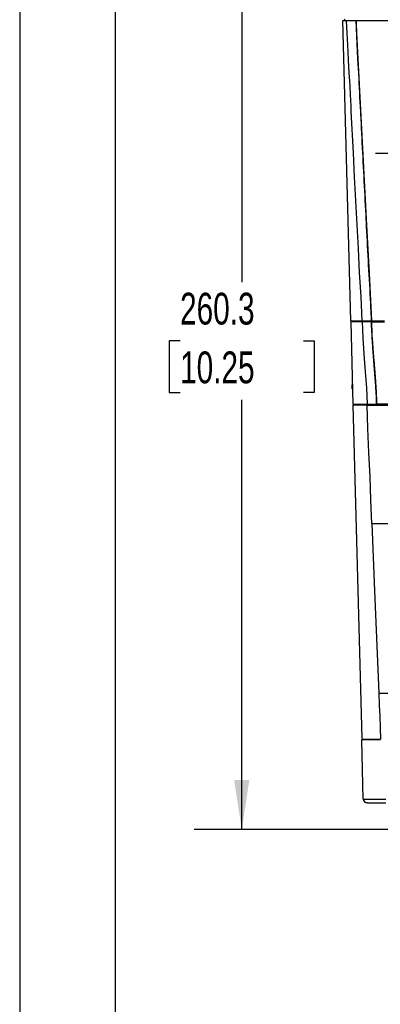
# Model space of a CAD drawing. Header units: millimetres. Extents: x 0 to 1118, y 0 to 864.
# Tile 12 of 42: x 0 to 96, y 432 to 694. Entities that reach past the tile are written whole.
import ezdxf

# ---------------------------------------------------------------- set-up
doc = ezdxf.new("R2010")
doc.units = ezdxf.units.MM
doc.header["$LTSCALE"] = 4
doc.linetypes.add('CENTERX2', pattern=[20.32, 12.7, -2.54, 2.54, -2.54])
doc.layers.add('CENTER', color=40, linetype='CENTERX2')
doc.layers.add('DIMENSIONS', color=140, linetype='Continuous', lineweight=25)
doc.layers.add('TEXT', color=140, linetype='Continuous', lineweight=25)
doc.styles.add('SLDTEXTSTYLE0', font='TXT', dxfattribs={"width": 0.7})
doc.dimstyles.new('SLDDIMSTYLE1', dxfattribs={"dimtxt": 8.632031, "dimasz": 13.208, "dimexe": 0, "dimexo": 0.0625, "dimgap": 2.158008, "dimtad": 0, "dimtih": 1, "dimtoh": 1, "dimlfac": 1, "dimrnd": 1e-09, "dimzin": 12, "dimdsep": 46, "dimtxsty": 'SLDTEXTSTYLE0', "dimsah": 1, "dimcen": 0.09, "dimadec": 0, "dimazin": 3, "dimtfac": 1, "dimtofl": 0, "dimtmove": 0, "dimatfit": 3, "dimfxl": 0, "dimfrac": 2, "dimtolj": 1, "dimtzin": 12, "dimarcsym": 0})

# ---------------------------------------------------------------- blocks, each defined once
blk = doc.blocks.new('_D_10')
at = {"layer": 'DIMENSIONS'}
for p, q in [((73.15, 738.63), (46.42, 738.63)), ((59.12, 738.63), (59.12, 624.15)), ((42.7, 608.5), (39.8, 608.5)), ((39.8, 608.5), (39.8, 594.78)), ((75.53, 608.5), (78.43, 608.5)), ((78.43, 608.5), (78.43, 594.78)), ((39.8, 594.78), (42.7, 594.78)), ((59.12, 478.37), (59.12, 592.85)), ((78.43, 594.78), (75.53, 594.78)), ((164.37, 478.37), (46.42, 478.37))]:
    blk.add_line(p, q, dxfattribs=at)
for points in [[(59.12, 738.63), (57.09, 725.43), (61.15, 725.43)], [(59.12, 478.37), (61.15, 491.58), (57.09, 491.58)]]:
    blk.add_solid(points, dxfattribs=at)
at = {"layer": 'DIMENSIONS', "char_height": 8.467, "attachment_point": 1, "style": 'SLDTEXTSTYLE0'}
for s, insert in [('260.3', (42.7, 621.35)), ('10.25', (42.7, 605.7))]:
    blk.add_mtext(s, dxfattribs=dict(at, insert=insert))

msp = doc.modelspace()

# ---------------------------------------------------------------- linework, layer by layer
at = {"color": 7, "linetype": 'Continuous'}
msp.add_line((0.01, 863.611), (0.01, 0.011), dxfattribs=at)
for p, q in [((88.144, 613.834), (86.049, 693.834)), ((86.049, 693.834), (87.049, 693.834)), ((87.049, 693.834), (89.549, 693.834)), ((89.549, 693.834), (89.549, 693.834)), ((89.551, 693.834), (210.347, 693.834)), ((88.144, 613.834), (91.143, 613.834)), ((88.266, 613.634), (88.261, 613.834)), ((91.143, 613.834), (93.644, 613.834)), ((93.644, 613.834), (93.644, 613.836)), ((93.644, 613.836), (97.116, 613.836)), ((93.644, 613.834), (93.649, 613.634)), ((93.644, 613.834), (97.116, 613.834)), ((88.139, 613.634), (88.715, 591.634)), ((91.138, 613.634), (88.139, 613.634)), ((93.639, 613.634), (91.138, 613.634)), ((93.639, 613.634), (97.117, 613.634)), ((93.639, 613.634), (93.639, 613.634)), ((88.572, 597.074), (88.45, 596.764)), ((88.45, 596.764), (88.45, 595.803)), ((88.606, 595.798), (88.45, 595.803)), ((88.715, 591.634), (92.514, 591.634)), ((88.72, 591.434), (91.045, 502.643)), ((92.519, 591.434), (88.72, 591.434)), ((89.923, 591.634), (89.919, 591.434)), ((91.12, 591.434), (91.113, 591.634)), ((92.514, 591.634), (95.014, 591.634)), ((92.519, 591.434), (129.783, 591.434)), ((204.873, 591.634), (95.014, 591.634)), ((95.014, 591.634), (95.014, 591.634)), ((95.014, 591.634), (204.873, 591.634)), ((95.014, 591.634), (95.019, 591.434)), ((93.77, 559.928), (130.054, 559.928)), ((95.598, 514.693), (131.067, 514.693)), ((91.05, 502.434), (96.048, 502.434)), ((91.474, 486.457), (91.061, 502.234)), ((96.06, 502.234), (91.061, 502.234)), ((91.182, 502.234), (91.177, 502.434)), ((92.288, 502.434), (92.282, 502.234)), ((91.474, 486.457), (91.699, 486.447)), ((92.474, 485.484), (97.454, 485.484))]:
    msp.add_line(p, q)
at = {"flags": 128}
for points in [[(91.143, 613.834), (90.875, 620.235), (90.497, 626.74), (90.162, 633.034), (89.834, 639.434), (89.506, 645.834), (89.179, 652.234), (88.851, 658.634), (88.286, 669.672), (88.212, 671.118), (88.138, 672.563), (88.057, 674.145), (87.945, 676.332), (87.867, 677.85), (87.823, 678.698), (87.751, 679.997), (87.662, 681.552), (87.553, 683.379), (87.425, 685.557), (87.326, 687.325), (87.166, 690.536), (87.049, 693.834)], [(89.549, 693.834), (89.554, 693.674), (89.573, 693.034), (89.671, 690.477), (90.241, 680.256), (91.294, 659.81), (92.341, 639.364), (93.073, 626.603), (93.644, 613.836)], [(93.644, 613.834), (93.639, 613.993), (93.621, 614.633), (93.578, 615.912), (93.554, 616.551), (93.527, 617.19), (93.499, 617.83), (93.469, 618.469), (93.404, 619.747), (93.335, 621.024), (93.263, 622.302), (93.188, 623.579), (93.112, 624.856), (93.036, 626.134), (92.962, 627.411), (92.89, 628.689), (92.822, 629.966), (92.757, 631.244), (92.691, 632.522), (92.626, 633.8), (92.56, 635.078), (92.495, 636.356), (92.43, 637.634), (92.364, 638.912), (92.299, 640.19), (92.266, 640.829), (92.201, 642.106), (92.135, 643.384), (92.07, 644.662), (92.004, 645.94), (91.939, 647.218), (91.873, 648.496), (91.808, 649.774), (91.743, 651.052), (91.677, 652.33), (91.612, 653.607), (91.546, 654.885), (91.481, 656.163), (91.415, 657.441), (91.35, 658.719), (91.285, 659.997), (91.219, 661.275), (91.154, 662.553), (91.088, 663.831), (91.023, 665.108), (90.958, 666.386), (90.892, 667.664), (90.827, 668.942), (90.794, 669.581), (90.729, 670.859), (90.663, 672.137), (90.598, 673.415), (90.532, 674.693), (90.467, 675.97), (90.401, 677.248), (90.336, 678.526), (90.266, 679.804), (90.193, 681.081), (90.042, 683.636), (89.549, 693.834)], [(91.138, 613.634), (91.333, 609.331), (91.642, 604.99), (92.017, 600.297), (92.321, 595.993), (92.514, 591.634)], [(93.639, 613.634), (93.639, 613.632), (93.639, 613.624), (93.64, 613.592), (93.644, 613.464), (93.66, 612.952), (93.748, 610.907), (93.775, 610.396), (93.79, 610.14), (93.851, 609.118), (93.868, 608.863), (93.901, 608.352), (93.919, 608.097), (93.936, 607.842), (93.954, 607.586), (93.991, 607.076), (94.01, 606.821), (94.028, 606.565), (94.048, 606.31), (94.087, 605.8), (94.106, 605.545), (94.126, 605.289), (94.146, 605.034), (94.187, 604.524), (94.207, 604.269), (94.227, 604.014), (94.268, 603.504), (94.289, 603.249), (94.31, 602.994), (94.33, 602.738), (94.371, 602.228), (94.392, 601.973), (94.433, 601.463), (94.453, 601.208), (94.473, 600.953), (94.513, 600.443), (94.667, 598.401), (94.685, 598.146), (94.755, 597.124), (94.787, 596.614), (94.803, 596.358), (94.819, 596.103), (94.877, 595.081), (94.903, 594.57), (94.989, 592.524), (95.014, 591.634)], [(95.014, 591.634), (95.014, 591.636), (95.014, 591.644), (95.013, 591.676), (95.01, 591.803), (94.995, 592.315), (94.987, 592.571), (94.983, 592.699), (94.964, 593.21), (94.867, 595.255), (94.839, 595.766), (94.824, 596.022), (94.793, 596.533), (94.654, 598.575), (94.016, 606.74), (93.984, 607.17), (93.923, 608.031), (93.72, 611.476), (93.708, 611.746), (93.685, 612.285), (93.639, 613.634)], [(93.77, 559.928), (93.52, 566.229), (93.274, 572.302), (92.989, 578.831), (92.724, 585.169), (92.519, 591.434)], [(93.77, 559.928), (94.483, 541.937), (95.598, 514.693)], [(95.598, 514.693), (95.735, 511.473), (95.848, 508.607), (95.957, 505.532), (96.048, 502.434)], [(92.474, 485.484), (92.282, 485.502), (92.109, 485.552)]]:
    msp.add_lwpolyline(points, dxfattribs=at)
for centre, radius, start, end in [((86.929, 694.334), 0.5, 180, 270), ((92.474, 486.484), 1, 181.5, 229.13708), ((92.377, 486.305), 0.799, 169.86718, 250.5304), ((94.309, 635.146), 148.722, 268.99443, 271.21185)]:
    msp.add_arc(centre, radius, start, end)
at = {"layer": 'CENTER'}
msp.add_line((94.711, 658.566), (205.187, 658.566), dxfattribs=at)
at = {"layer": 'TEXT'}
msp.add_line((25.4, 838.2), (25.4, 25.4), dxfattribs=at)

# ---------------------------------------------------------------- dimensions: what is measured, and where the dimension line sits
at = {"layer": 'DIMENSIONS'}
dim = msp.add_linear_dim(base=(59.118945, 738.63359), p1=(169.453229, 478.368591), p2=(78.228739, 738.63359), angle=90, dimstyle='SLDDIMSTYLE1', dxfattribs=at)
dim.commit()
dim.dimension.update_dxf_attribs({"geometry": '_D_10', "text_midpoint": (59.118945, 608.50109), "dimtype": 160})

doc.saveas('drawing.dxf')
